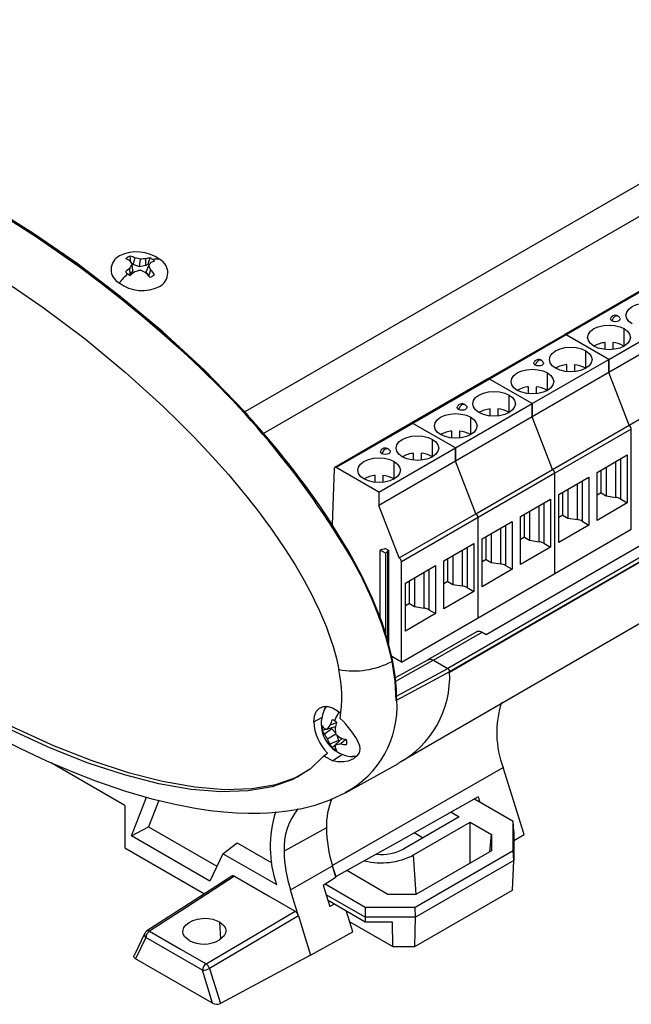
# Model space of a CAD drawing. Header units: millimetres. Extents: x 0 to 1397, y 0 to 1080.
# Tile 12 of 14: x 923 to 1066, y 642 to 872. Entities that reach past the tile are written whole.
import ezdxf

# ---------------------------------------------------------------- set-up
doc = ezdxf.new("R2010")
doc.units = ezdxf.units.MM
doc.header["$LTSCALE"] = 5

msp = doc.modelspace()

# ---------------------------------------------------------------- linework, layer by layer
for p, q in [((1134.97, 872.38), (975.9, 780.55)), ((1137.62, 866.3), (980.22, 775.44)), ((949.75, 815.05), (950.15, 816.6)), ((951.2, 814.52), (951.42, 816.29)), ((952.65, 814.79), (952.67, 816.38)), ((949.01, 812.7), (948.95, 814.22)), ((949.75, 815.05), (949.33, 815.37)), ((949.62, 813.61), (949.46, 815.15)), ((951.2, 814.52), (949.75, 815.05)), ((952.65, 814.79), (951.2, 814.52)), ((953.25, 815.14), (952.65, 814.79)), ((952.75, 813.34), (953.36, 814.81)), ((949.01, 812.7), (948.82, 812.58)), ((949.62, 813.61), (949.01, 812.7)), ((953.22, 812.52), (952.75, 813.34)), ((953.36, 812.38), (953.83, 813.8)), ((946.4, 810.75), (946.49, 810.68)), ((954.75, 809.39), (954.98, 809.47)), ((1068.77, 808.98), (1050.81, 798.61)), ((1069.15, 808.95), (1051.19, 798.58)), ((1061.14, 792.83), (1079.1, 803.2)), ((1158.59, 798.45), (1023.42, 720.42)), ((1050.81, 798.61), (1032.85, 788.25)), ((1051.19, 798.58), (1033.23, 788.21)), ((1061.14, 792.83), (1051.19, 798.58)), ((1061.14, 792.83), (1051.19, 798.58)), ((1079.1, 800.09), (1061.14, 789.73)), ((1064.74, 795.94), (1064.74, 800.02)), ((1023.8, 719.61), (1159.04, 797.68)), ((1159.04, 797.69), (1023.86, 719.66)), ((1060.33, 795.14), (1060.33, 796.77)), ((1062.08, 796.77), (1062.08, 795.14)), ((1064.57, 796.02), (1064.72, 795.92)), ((1032.41, 728.43), (1144.67, 793.23)), ((1055.76, 790.75), (1055.76, 794.84)), ((1043.18, 782.47), (1061.14, 792.83)), ((1051.35, 789.95), (1051.35, 791.59)), ((1053.1, 791.59), (1053.1, 789.95)), ((1061.14, 792.83), (1061.14, 789.73)), ((1061.14, 789.73), (1061.14, 792.83)), ((1061.14, 789.73), (1043.18, 779.36)), ((1046.78, 785.57), (1046.78, 789.65)), ((1055.58, 790.83), (1055.76, 790.72)), ((1065.91, 777.42), (1061.14, 789.73)), ((1065.91, 777.42), (1061.14, 789.73)), ((1032.85, 788.25), (1014.89, 777.88)), ((1033.23, 788.21), (1015.27, 777.84)), ((1043.18, 782.47), (1033.23, 788.21)), ((1043.18, 782.47), (1033.23, 788.21)), ((1042.37, 784.77), (1042.37, 786.4)), ((1044.12, 786.4), (1044.12, 784.77)), ((1065.91, 777.42), (1083.87, 787.79)), ((1037.8, 780.38), (1037.8, 784.47)), ((1046.6, 785.65), (1046.76, 785.56)), ((1025.21, 772.1), (1043.18, 782.47)), ((1043.18, 779.36), (1043.18, 782.47)), ((1043.18, 782.47), (1043.18, 779.36)), ((1033.39, 779.58), (1033.39, 781.22)), ((1035.14, 781.22), (1035.14, 779.58)), ((1037.62, 780.46), (1037.78, 780.37)), ((1014.89, 777.88), (996.93, 767.51)), ((1015.27, 777.84), (997.31, 767.47)), ((1025.21, 772.1), (1015.27, 777.84)), ((1025.21, 772.1), (1015.27, 777.84)), ((1043.18, 779.36), (1025.21, 768.99)), ((1028.82, 775.2), (1028.82, 779.28)), ((1047.95, 767.05), (1043.18, 779.36)), ((1047.95, 767.05), (1043.18, 779.36)), ((1047.95, 767.05), (1065.91, 777.42)), ((1012.41, 698.67), (1147.64, 776.74)), ((1024.41, 774.4), (1024.41, 776.04)), ((1026.16, 776.04), (1026.16, 774.4)), ((1028.64, 775.28), (1028.8, 775.19)), ((1066.44, 776.5), (1048.48, 766.14)), ((1066.44, 753.03), (1066.44, 776.5)), ((1019.84, 770.02), (1019.84, 774.1)), ((1007.25, 761.73), (1025.21, 772.1)), ((1015.43, 769.22), (1015.43, 770.85)), ((1017.18, 770.85), (1017.18, 769.22)), ((1025.21, 772.1), (1025.21, 768.99)), ((1025.21, 768.99), (1025.21, 772.1)), ((1058.41, 766.36), (1065.48, 770.44)), ((1065.48, 770.44), (1065.48, 759.21)), ((1025.21, 768.99), (1007.25, 758.62)), ((1010.86, 764.83), (1010.86, 768.91)), ((1019.66, 770.09), (1019.84, 769.99)), ((1029.99, 756.69), (1025.21, 768.99)), ((1029.99, 756.69), (1025.21, 768.99)), ((1062.79, 760.5), (1062.79, 768.88)), ((1063.91, 769.53), (1063.91, 760.13)), ((996.78, 767.19), (996.37, 754.13)), ((1007.25, 761.73), (997.31, 767.47)), ((1006.45, 764.03), (1006.45, 765.67)), ((1008.2, 765.67), (1008.2, 764.03)), ((1029.99, 756.69), (1047.95, 767.05)), ((1048.48, 766.14), (1030.52, 755.77)), ((1048.48, 742.66), (1048.48, 766.14)), ((1048.48, 742.66), (1048.48, 766.14)), ((1058.41, 755.13), (1058.41, 766.36)), ((1059.34, 761.54), (1059.34, 766.9)), ((1060.53, 767.58), (1060.53, 760.85)), ((1010.68, 764.91), (1010.84, 764.82)), ((1049.43, 761.18), (1056.5, 765.26)), ((1053.81, 755.31), (1053.81, 763.7)), ((1054.93, 764.35), (1054.93, 754.94)), ((1056.5, 765.26), (1056.5, 754.03)), ((1007.25, 761.73), (1007.25, 758.62)), ((1049.43, 749.95), (1049.43, 761.18)), ((1050.36, 756.35), (1050.36, 761.71)), ((1051.55, 762.4), (1051.55, 755.66)), ((1059.34, 761.54), (1058.41, 761)), ((1059.34, 761.54), (1060.53, 760.85)), ((1040.45, 755.99), (1047.52, 760.07)), ((1045.95, 759.16), (1045.95, 749.76)), ((1047.52, 760.07), (1047.52, 748.85)), ((1065.48, 759.21), (1058.41, 755.13)), ((1060.53, 760.85), (1062.79, 760.5)), ((1063.91, 760.13), (1065.48, 759.21)), ((1012.03, 746.32), (1007.25, 758.62)), ((1012.03, 746.32), (1029.99, 756.69)), ((1041.38, 751.17), (1041.38, 756.53)), ((1042.57, 757.22), (1042.57, 750.48)), ((1044.82, 750.13), (1044.82, 758.52)), ((1050.36, 756.35), (1049.43, 755.82)), ((1050.36, 756.35), (1051.55, 755.66)), ((1030.52, 755.77), (1012.56, 745.4)), ((1030.52, 732.29), (1030.52, 755.77)), ((1030.52, 732.29), (1030.52, 755.77)), ((1031.47, 750.81), (1038.54, 754.89)), ((1038.54, 754.89), (1038.54, 743.66)), ((1040.45, 744.76), (1040.45, 755.99)), ((1056.5, 754.03), (1049.43, 749.95)), ((1051.55, 755.66), (1053.81, 755.31)), ((1054.93, 754.94), (1056.5, 754.03)), ((1033.59, 752.03), (1033.59, 745.29)), ((1035.84, 744.95), (1035.84, 753.33)), ((1036.97, 753.98), (1036.97, 744.57)), ((1048.48, 742.66), (1066.44, 753.03)), ((1022.49, 745.62), (1029.56, 749.71)), ((1029.56, 749.71), (1029.56, 738.48)), ((1031.47, 739.58), (1031.47, 750.81)), ((1032.4, 745.98), (1032.4, 751.34)), ((1041.38, 751.17), (1040.45, 750.63)), ((1041.38, 751.17), (1042.57, 750.48)), ((1042.57, 750.48), (1044.82, 750.13)), ((1045.95, 749.76), (1047.52, 748.85)), ((1007.56, 748.14), (1008.02, 748.41)), ((1008.82, 747.41), (1007.56, 748.14)), ((1007.56, 732.41), (1007.56, 748.14)), ((1008.02, 748.41), (1008.61, 748.44)), ((1008.83, 748.57), (1008.61, 748.44)), ((1009.29, 747.68), (1008.82, 747.41)), ((1008.82, 747.41), (1008.82, 728.74)), ((1008.83, 748.57), (1009.56, 748.15)), ((1009.29, 747.68), (1009.34, 748.02)), ((1009.29, 747.68), (1009.29, 727.28)), ((1009.56, 748.15), (1009.34, 748.02)), ((1009.34, 748.02), (1009.34, 727.13)), ((1009.56, 748.15), (1009.56, 726.26)), ((1026.86, 739.76), (1026.86, 748.15)), ((1027.98, 748.79), (1027.98, 739.39)), ((1047.52, 748.85), (1040.45, 744.76)), ((1012.56, 721.92), (1012.56, 745.4)), ((1022.49, 734.4), (1022.49, 745.62)), ((1023.42, 740.8), (1023.42, 746.16)), ((1024.61, 746.85), (1024.61, 740.11)), ((1032.4, 745.98), (1031.47, 745.45)), ((1032.4, 745.98), (1033.59, 745.29)), ((1033.59, 745.29), (1035.84, 744.95)), ((1013.51, 740.44), (1020.58, 744.52)), ((1017.88, 734.58), (1017.88, 742.96)), ((1019, 743.61), (1019, 734.2)), ((1020.58, 744.52), (1020.58, 733.29)), ((1030.52, 732.29), (1048.48, 742.66)), ((1038.54, 743.66), (1031.47, 739.58)), ((1036.97, 744.57), (1038.54, 743.66)), ((1013.51, 729.21), (1013.51, 740.44)), ((1014.44, 735.62), (1014.44, 740.97)), ((1015.63, 741.66), (1015.63, 734.93)), ((1023.42, 740.8), (1022.49, 740.26)), ((1023.42, 740.8), (1024.61, 740.11)), ((1029.56, 738.48), (1022.49, 734.4)), ((1024.61, 740.11), (1026.86, 739.76)), ((1027.98, 739.39), (1029.56, 738.48)), ((1014.44, 735.62), (1013.51, 735.08)), ((1014.44, 735.62), (1015.63, 734.93)), ((1020.58, 733.29), (1013.51, 729.21)), ((1015.63, 734.93), (1017.88, 734.58)), ((1019, 734.2), (1020.58, 733.29)), ((1012.56, 721.92), (1030.52, 732.29)), ((1030.29, 729.09), (1018.77, 722.44)), ((1020.08, 722.36), (1031.5, 728.95)), ((1031.5, 728.95), (1032.41, 728.43)), ((1012.56, 721.92), (1010.31, 723.22)), ((1018.84, 722.49), (1011.14, 718.26)), ((1020.08, 722.36), (1023.42, 720.42)), ((1011.28, 713.9), (1023.42, 720.42)), ((1023.86, 719.65), (1011.49, 712.99)), ((1011.23, 714.64), (1011.28, 713.9)), ((1011.49, 712.99), (1011.32, 712.95)), ((992.02, 707.95), (993.91, 708.93)), ((996.23, 706.28), (994.5, 705.01)), ((997.08, 706.77), (995.22, 706.21)), ((997.33, 707.69), (995.83, 707.14)), ((995.96, 706.44), (996.23, 706.28)), ((996.23, 706.28), (997.18, 705.28)), ((997.23, 705.05), (995.22, 703.89)), ((997.8, 703.57), (995.83, 702.71)), ((998.65, 704.06), (997.23, 702.73)), ((997.4, 704.9), (997.8, 703.57)), ((997.8, 703.57), (997.8, 703.26)), ((999.57, 703.82), (998.34, 702.8)), ((994.42, 700.01), (995.28, 700.6)), ((994.42, 700.01), (996.47, 698.81)), ((998.79, 700.28), (996.47, 698.81)), ((947.79, 688.34), (930.34, 698.42)), ((996.33, 674.28), (1036.42, 697.22)), ((999.44, 691.33), (1011.9, 698.18)), ((1041.33, 681.57), (1036.42, 697.22)), ((1038.79, 684.6), (1029.7, 689.85)), ((1030.59, 690.34), (1030.98, 689.11)), ((1026.1, 685.69), (1013.02, 678.14)), ((1024.22, 686.78), (1026.1, 685.69)), ((949.33, 681.25), (953.31, 683.39)), ((953.31, 683.39), (969.35, 674.13)), ((994.99, 683.14), (985.09, 677.62)), ((1015.41, 676.76), (1028.67, 684.41)), ((1028.67, 684.41), (1033.65, 681.54)), ((1028.67, 674.86), (1028.67, 684.41)), ((1038.79, 677.84), (1038.79, 684.6)), ((1038.89, 682.28), (1038.79, 684.6)), ((967.68, 670.66), (949.33, 681.25)), ((1017.54, 680.75), (1015.52, 681.91)), ((1033.29, 677.53), (1033.65, 681.54)), ((1033.65, 681.54), (1033.64, 677.74)), ((1038.89, 682.28), (1038.89, 675.47)), ((1038.89, 680.18), (1041.33, 681.57)), ((947.79, 678.41), (966.39, 667.67)), ((970.75, 677.05), (974.09, 679.57)), ((974.09, 679.57), (982.21, 674.89)), ((970.75, 677.05), (967.68, 670.66)), ((983.31, 669.81), (970.75, 677.05)), ((1015.99, 667.54), (1015.41, 676.76)), ((1015.81, 664.57), (1038.79, 677.84)), ((1033.64, 677.74), (1015.98, 667.54)), ((1038.89, 675.47), (1038.79, 677.84)), ((986.56, 668.61), (996.44, 674.22)), ((996.33, 674.28), (997.15, 671.64)), ((997.25, 671.61), (996.44, 674.22)), ((1038.89, 675.47), (1015.85, 662.17)), ((1038.59, 668.5), (1038.89, 675.47)), ((994.25, 669.69), (997.25, 671.61)), ((1009.4, 667.54), (999.76, 673.1)), ((994.25, 669.69), (995.79, 664.71)), ((994.71, 669.99), (1004.09, 664.57)), ((1004.05, 662.17), (994.95, 667.42)), ((1015.98, 667.54), (1009.4, 667.54)), ((1015.73, 655.3), (1038.59, 668.5)), ((1004.07, 661.05), (995.37, 666.07)), ((996.78, 665.26), (995.79, 664.71)), ((1004.09, 664.57), (1004.05, 662.17)), ((1004.09, 664.57), (1015.81, 664.57)), ((1015.85, 662.17), (1015.81, 664.57)), ((1001.21, 658.8), (999.74, 663.55)), ((1015.85, 662.17), (1004.05, 662.17)), ((1004.05, 662.17), (1004.07, 661.05)), ((1015.73, 655.3), (1015.85, 662.17)), ((969.95, 661.13), (970.14, 657.04)), ((1000.5, 661.1), (1010.55, 655.3)), ((1010.45, 661.05), (1004.07, 661.05)), ((1010.55, 655.3), (1010.45, 661.05)), ((952.44, 658.45), (949.92, 653.21)), ((952.68, 657.4), (950.3, 652.44)), ((952.45, 658.45), (952.37, 658.15)), ((965.94, 649.75), (952.68, 657.4)), ((952.89, 658.95), (953.02, 659.01)), ((991.29, 653.29), (1001.21, 658.8)), ((1010.55, 655.3), (1015.73, 655.3)), ((991.29, 653.29), (970.14, 641.98)), ((968.32, 642.04), (950.3, 652.44)), ((968.32, 642.04), (965.94, 649.75)), ((967.6, 650.18), (970.14, 641.98))]:
    msp.add_line(p, q)
at = {"flags": 128}
for points in [[(975.9, 780.55), (966.4, 790.27), (956.65, 799.25), (946.7, 807.56), (936.59, 815.25), (926.46, 822.24), (916.34, 828.57), (906.22, 834.25), (896.95, 838.89), (887.69, 842.96), (878.44, 846.42), (869.33, 849.18), (860.39, 851.16), (851.66, 852.28)], [(937.06, 814.49), (927.1, 821.44), (917.03, 827.8), (906.97, 833.53), (896.96, 838.59), (887.02, 842.96), (877.13, 846.63), (867.29, 849.51), (857.54, 851.49)], [(965.29, 790.99), (960.93, 795.18), (951.57, 803.38), (948.38, 806), (945.18, 808.56), (941.96, 811.05), (938.65, 813.53), (935.2, 816.05), (931.75, 818.48), (928.78, 820.51), (924.54, 823.3), (919.58, 826.43), (914.58, 829.43), (909.65, 832.23), (904.81, 834.83), (899.98, 837.28), (888.63, 842.43), (877.36, 846.65), (868.94, 849.17), (860.67, 851.03), (858.04, 851.39)], [(949.16, 815.5), (949.1, 816.34), (949.05, 817)], [(953.25, 815.14), (953.49, 815.96), (953.68, 816.59)], [(947.21, 806.7), (942.15, 810.68), (937.06, 814.49)], [(918.61, 811.82), (928.66, 804.95), (938.44, 797.6), (947.84, 789.86), (956.72, 781.82)], [(957.65, 797.89), (952.44, 802.4), (947.21, 806.7)], [(1066.65, 801.12), (1065.86, 801.72), (1065.36, 802.42), (1065.19, 803.16), (1065.36, 803.91), (1065.86, 804.61), (1066.65, 805.2), (1067.69, 805.66), (1068.89, 805.95), (1070.19, 806.05), (1071.48, 805.95), (1072.69, 805.66), (1073.72, 805.2)], [(1061.88, 801.84), (1061.63, 802.05), (1061.55, 802.31), (1061.6, 802.51)], [(1063.78, 802.51), (1063.84, 802.31), (1063.75, 802.05), (1063.5, 801.84), (1063.13, 801.69), (1062.69, 801.64), (1062.25, 801.69), (1061.88, 801.84)], [(1057.67, 795.94), (1056.88, 796.54), (1056.38, 797.23), (1056.21, 797.98), (1056.38, 798.73), (1056.88, 799.42), (1057.67, 800.02), (1058.71, 800.48), (1059.91, 800.77), (1061.21, 800.86), (1062.5, 800.77), (1063.71, 800.48), (1064.74, 800.02)], [(1064.74, 800.02), (1065.54, 799.42), (1066.04, 798.73), (1066.21, 797.98), (1066.04, 797.23), (1065.54, 796.54), (1064.74, 795.94), (1063.71, 795.48), (1062.5, 795.19), (1061.21, 795.09), (1059.91, 795.19), (1058.71, 795.48), (1057.67, 795.94)], [(1048.69, 790.75), (1047.9, 791.35), (1047.4, 792.05), (1047.23, 792.79), (1047.4, 793.54), (1047.9, 794.24), (1048.69, 794.84), (1049.73, 795.29), (1050.93, 795.58), (1052.23, 795.68), (1053.52, 795.58), (1054.73, 795.29), (1055.76, 794.84)], [(1055.76, 794.84), (1056.56, 794.24), (1057.06, 793.54), (1057.23, 792.79), (1057.06, 792.05), (1056.56, 791.35), (1055.76, 790.75), (1054.73, 790.29), (1053.52, 790.01), (1052.23, 789.91), (1050.93, 790.01), (1049.73, 790.29), (1048.69, 790.75)], [(1043.92, 791.47), (1043.67, 791.68), (1043.59, 791.94), (1043.64, 792.14)], [(1045.82, 792.14), (1045.88, 791.94), (1045.79, 791.68), (1045.54, 791.47), (1045.17, 791.33), (1044.73, 791.28), (1044.29, 791.33), (1043.92, 791.47)], [(1039.71, 785.57), (1038.92, 786.17), (1038.42, 786.86), (1038.25, 787.61), (1038.42, 788.36), (1038.92, 789.05), (1039.71, 789.65), (1040.75, 790.11), (1041.95, 790.4), (1043.25, 790.5), (1044.54, 790.4), (1045.75, 790.11), (1046.78, 789.65)], [(1046.78, 789.65), (1047.58, 789.05), (1048.08, 788.36), (1048.25, 787.61), (1048.08, 786.86), (1047.58, 786.17), (1046.78, 785.57), (1045.75, 785.11), (1044.54, 784.82), (1043.25, 784.72), (1041.95, 784.82), (1040.75, 785.11), (1039.71, 785.57)], [(1030.73, 780.38), (1029.94, 780.98), (1029.44, 781.68), (1029.27, 782.43), (1029.44, 783.17), (1029.94, 783.87), (1030.73, 784.47), (1031.77, 784.93), (1032.97, 785.21), (1034.27, 785.31), (1035.56, 785.21), (1036.77, 784.93), (1037.8, 784.47)], [(1037.8, 784.47), (1038.6, 783.87), (1039.1, 783.17), (1039.27, 782.43), (1039.1, 781.68), (1038.6, 780.98), (1037.8, 780.38), (1036.77, 779.93), (1035.56, 779.64), (1034.27, 779.54), (1032.97, 779.64), (1031.77, 779.93), (1030.73, 780.38)], [(956.72, 781.81), (958.03, 780.56), (959.34, 779.29)], [(1025.96, 781.1), (1025.71, 781.32), (1025.62, 781.57), (1025.68, 781.77)], [(1027.86, 781.77), (1027.92, 781.57), (1027.83, 781.32), (1027.58, 781.1), (1027.21, 780.96), (1026.77, 780.91), (1026.33, 780.96), (1025.96, 781.1)], [(1021.75, 775.2), (1020.96, 775.8), (1020.46, 776.49), (1020.29, 777.24), (1020.46, 777.99), (1020.96, 778.68), (1021.75, 779.28), (1022.79, 779.74), (1023.99, 780.03), (1025.29, 780.13), (1026.58, 780.03), (1027.79, 779.74), (1028.82, 779.28)], [(959.34, 779.29), (964.06, 774.55), (968.29, 770.04), (972.03, 765.84), (975.29, 761.97), (976.44, 760.55), (977.52, 759.18), (978.54, 757.88), (979.49, 756.64), (980.37, 755.46), (981.18, 754.35), (981.94, 753.31), (982.63, 752.34), (985.27, 748.46), (987.65, 744.68), (989.78, 741.04), (991.65, 737.53), (992.14, 736.54), (992.63, 735.52), (993.12, 734.48), (993.6, 733.42), (994.08, 732.33), (994.54, 731.21), (994.99, 730.08), (995.43, 728.92), (996.62, 725.37), (997.35, 722.74), (997.74, 721.01), (997.85, 720.49), (997.91, 720.19)], [(1028.82, 779.28), (1029.62, 778.68), (1030.11, 777.99), (1030.29, 777.24), (1030.11, 776.49), (1029.62, 775.8), (1028.82, 775.2), (1027.79, 774.74), (1026.58, 774.45), (1025.29, 774.36), (1023.99, 774.45), (1022.79, 774.74), (1021.75, 775.2)], [(1012.77, 770.02), (1011.97, 770.61), (1011.48, 771.31), (1011.31, 772.06), (1011.48, 772.8), (1011.97, 773.5), (1012.77, 774.1), (1013.81, 774.56), (1015.01, 774.85), (1016.31, 774.94), (1017.6, 774.85), (1018.81, 774.56), (1019.84, 774.1)], [(1019.84, 774.1), (1020.64, 773.5), (1021.13, 772.8), (1021.31, 772.06), (1021.13, 771.31), (1020.64, 770.61), (1019.84, 770.02), (1018.81, 769.56), (1017.6, 769.27), (1016.31, 769.17), (1015.01, 769.27), (1013.81, 769.56), (1012.77, 770.02)], [(1008, 770.73), (1007.75, 770.95), (1007.66, 771.2), (1007.72, 771.4)], [(1009.9, 771.4), (1009.96, 771.2), (1009.87, 770.95), (1009.62, 770.73), (1009.25, 770.59), (1008.81, 770.54), (1008.37, 770.59), (1008, 770.73)], [(1003.79, 764.83), (1002.99, 765.43), (1002.5, 766.13), (1002.32, 766.87), (1002.5, 767.62), (1002.99, 768.32), (1003.79, 768.91), (1004.82, 769.37), (1006.03, 769.66), (1007.32, 769.76), (1008.62, 769.66), (1009.82, 769.37), (1010.86, 768.91)], [(1010.86, 768.91), (1011.65, 768.32), (1012.15, 767.62), (1012.32, 766.87), (1012.15, 766.13), (1011.65, 765.43), (1010.86, 764.83), (1009.82, 764.37), (1008.62, 764.09), (1007.32, 763.99), (1006.03, 764.09), (1004.82, 764.37), (1003.79, 764.83)], [(997.93, 751.61), (995.52, 755.52), (993.27, 758.74)], [(1011.41, 713.57), (1011.41, 715.56), (1011.04, 719.27), (1010.48, 722.54), (1009.4, 726.92), (1008.02, 731.24), (1005.81, 736.84), (1003.24, 742.32), (1000.34, 747.7), (997.93, 751.61)], [(1002.96, 742.37), (1002.05, 744.12), (1001.11, 745.84)], [(1030.29, 729.04), (1030.4, 729.14), (1030.93, 729.17), (1031.5, 728.95)], [(1010.37, 722.09), (1009.93, 724.12), (1009.07, 727.34)], [(1011.32, 712.95), (1011.09, 717.43), (1010.37, 722.09)], [(1020.08, 722.36), (1013.4, 718.63), (1011.22, 717.42)], [(1018.84, 722.48), (1019.4, 722.59), (1020.08, 722.36)], [(1011.32, 712.95), (1011.45, 713.33), (1011.46, 713.57)], [(994.42, 700.01), (991.22, 696.87), (987.16, 694.43), (982.28, 692.72), (976.64, 691.76), (970.29, 691.56), (963.29, 692.12), (955.72, 693.44), (947.66, 695.5), (939.18, 698.28), (930.37, 701.75), (921.33, 705.88), (912.14, 710.62)], [(912.98, 711.2), (922.17, 706.46), (931.23, 702.32), (940.04, 698.85), (948.51, 696.07), (956.6, 694.01), (964.17, 692.69), (971.16, 692.13), (977.52, 692.33), (983.16, 693.29), (988.03, 695), (990.91, 696.74)], [(992.02, 707.95), (992.17, 709.28), (992.62, 710.36), (993.34, 711.12), (994.28, 711.51), (995.39, 711.51), (996.61, 711.11), (997.85, 710.35), (998.38, 709.87)], [(994.96, 711.51), (994.84, 711.39), (994.52, 710.75)], [(995.01, 706.26), (994.8, 706.18), (994.02, 705.9)], [(918.01, 704.33), (923.29, 701.67), (929.37, 698.83), (935.33, 696.28), (940.89, 694.13), (947.88, 691.74), (954.12, 689.93), (959.56, 688.63), (964.21, 687.74), (967.76, 687.21), (970.93, 686.85), (973.93, 686.63), (976.76, 686.53), (979.44, 686.54), (981.25, 686.61), (983.31, 686.76), (985.89, 687.06), (988.94, 687.6), (992.34, 688.45), (995.89, 689.67), (999.51, 691.37)], [(997.17, 702.53), (996.99, 702.38), (996.36, 701.85)], [(1002.75, 702.51), (1002.85, 701.54), (1002.65, 700.71), (1002.16, 699.96), (1001.35, 699.3), (1000.81, 699.02), (1000.06, 698.74), (999.09, 698.55), (997.55, 698.56), (996.47, 698.81)], [(1000.91, 699.84), (1001.2, 699.8), (1002.13, 699.94)], [(1002.25, 700.01), (1001.74, 699.85), (1001.01, 699.81)], [(949.33, 681.25), (952.02, 688.24), (952.82, 690.31)], [(955.69, 689.56), (955.38, 688.76), (953.31, 683.39)], [(1030.59, 690.34), (1011.87, 679.87), (997.15, 671.64)], [(947.79, 688.34), (947.79, 682.78), (947.79, 678.41)], [(972.8, 671.81), (962.92, 665.43), (952.89, 658.96)], [(973.45, 671.77), (962.3, 664.57), (953.54, 658.91)], [(973.45, 671.77), (973.17, 671.87), (972.92, 671.86), (972.82, 671.78)], [(973.45, 671.77), (981.4, 667.18), (987.64, 663.58)], [(988.45, 662.5), (987.39, 665.92), (986.56, 668.61)], [(962.82, 656.72), (961.74, 657.65), (961.44, 658.23), (961.34, 658.84), (961.61, 659.81), (962.1, 660.43), (962.82, 660.98), (963.71, 661.43), (964.76, 661.74), (966.4, 661.94), (967.4, 661.9), (968.37, 661.73), (969.95, 661.13)], [(966.79, 651.26), (978.46, 658.16), (987.64, 663.58)], [(988.45, 662.5), (976.77, 655.6), (967.6, 650.18)], [(988.45, 662.5), (990.04, 657.34), (991.29, 653.29)], [(969.95, 661.13), (971.02, 660.2), (971.32, 659.63), (971.42, 659.03), (971.32, 658.42), (971.01, 657.83), (969.95, 656.87)], [(953.54, 658.91), (960.96, 654.63), (966.79, 651.26)], [(950.3, 652.44), (950.11, 652.58), (949.97, 652.73), (949.88, 652.97), (949.89, 653.12), (949.93, 653.21)]]:
    msp.add_lwpolyline(points, dxfattribs=at)
for centre, radius, start, end in [((948.11, 813.87), 3.57, 117.1238, 241.814), ((950.54, 808.83), 9.16, 53.7996, 116.2212), ((950.18, 813.8), 3.4, 109.4536, 130.541), ((944.29, 807.27), 9.82, 61.6289, 67.9902), ((946.85, 809.32), 7.99, 65.6653, 74.0327), ((947.9, 804.61), 12.19, 73.2106, 79.3999), ((952.86, 805.21), 11.16, 90.9653, 97.3886), ((954.54, 810.18), 6.48, 97.5928, 106.7442), ((951.47, 812.52), 4.63, 52.8916, 61.4584), ((955.11, 811.96), 4.34, 78.9185, 101.2819), ((958.85, 802.72), 15.19, 130.7246, 135.907), ((962.95, 807.02), 15.75, 148.9113, 152.7779), ((937.18, 807.59), 14.42, 31.6223, 35.2432), ((951.28, 811.76), 3.92, 55.6385, 59.7036), ((972.99, 801.36), 23.79, 143.5762, 145.57), ((941.58, 808.8), 13.23, 22.1941, 27.0236), ((956.89, 807.78), 8.29, 105.0151, 111.5983), ((951.98, 813.19), 3.8, 43.1444, 52.9301), ((954.26, 813.08), 3.57, 297.1238, 61.814), ((963.69, 796.47), 22.39, 132.9854, 140.4546), ((950.72, 815.88), 3.8, 223.1444, 232.9301), ((951.22, 816.54), 4.63, 232.8916, 241.4584), ((965.82, 792.02), 26.48, 126.388, 129.4211), ((955.71, 795.03), 19.14, 103.0076, 106.9917), ((944.24, 796.29), 18.81, 63.452, 67.6083), ((936.6, 796.79), 22.89, 41.8905, 45.5079), ((952.34, 815.64), 3.8, 290.0408, 299.8132), ((943.02, 804.2), 14.46, 35.9909, 41.6238), ((952.73, 814.97), 3.02, 299.7782, 311.168), ((951.84, 818.12), 9.16, 233.7996, 296.2212), ((1062.69, 801.9), 1.25, 60.0027, 150.6679), ((1063.89, 801.21), 2.1, 136.9371, 162.5249), ((1063.06, 802.16), 0.861, 72.825, 145.6705), ((1062.69, 801.9), 1.25, 29.3321, 60.0027), ((820.73, 639.36), 209.47, 30.5534, 49.1831), ((1050.97, 798.28), 0.371, 53.8291, 114.8606), ((1050.97, 798.28), 0.371, 53.8295, 114.8605), ((1060.82, 790.73), 6.06, 94.6349, 121.0454), ((1061.5, 790.4), 6.4, 61.3626, 84.7699), ((832.3, 647.38), 195.73, 34.6761, 47.1988), ((1044.73, 791.53), 1.25, 60.0027, 150.6679), ((1045.93, 790.84), 2.1, 136.9371, 162.5249), ((1045.1, 791.79), 0.861, 72.825, 145.6705), ((1044.73, 791.53), 1.25, 29.3321, 60.0027), ((1051.84, 785.55), 6.06, 94.6349, 121.0454), ((1052.52, 785.21), 6.4, 61.3626, 84.77), ((1033.01, 787.91), 0.371, 53.8295, 114.8605), ((1033.01, 787.91), 0.371, 53.8291, 114.8606), ((1042.86, 780.36), 6.06, 94.6349, 121.0454), ((1043.54, 780.03), 6.4, 61.3626, 84.7699), ((1026.77, 781.16), 1.25, 60.0027, 150.6679), ((1027.97, 780.47), 2.1, 136.9371, 162.5249), ((1027.14, 781.42), 0.861, 72.825, 145.6705), ((1026.77, 781.16), 1.25, 29.3321, 60.0027), ((968.27, 773.54), 10.37, 31.4389, 42.5706), ((1033.88, 775.18), 6.06, 94.6349, 121.0454), ((1034.56, 774.85), 6.4, 61.3626, 84.77), ((1015.05, 777.54), 0.371, 53.8291, 114.8606), ((1015.05, 777.54), 0.371, 53.8295, 114.8605), ((1065.29, 776.45), 1.15, 2.6056, 57.3945), ((1065.29, 776.45), 1.15, 2.6057, 57.3944), ((1024.9, 769.99), 6.06, 94.6349, 121.0454), ((1025.58, 769.66), 6.4, 61.3626, 84.7699), ((1008.81, 770.79), 1.25, 60.0027, 150.6679), ((1010.01, 770.1), 2.1, 136.9371, 162.5249), ((1009.18, 771.05), 0.861, 72.825, 145.6705), ((1008.81, 770.79), 1.25, 29.3321, 60.0027), ((1015.92, 764.81), 6.06, 94.6349, 121.0454), ((1016.6, 764.48), 6.4, 61.3626, 84.77), ((997.1, 767.22), 0.325, 50.3453, 186.2022), ((1006.94, 759.62), 6.06, 94.6349, 121.0454), ((1007.62, 759.29), 6.4, 61.3626, 84.7699), ((1047.33, 766.08), 1.15, 2.6057, 57.3944), ((1047.33, 766.08), 1.15, 2.6056, 57.3945), ((1062.33, 757.28), 3.25, 61.111, 82.0232), ((1029.37, 755.72), 1.15, 2.6056, 57.3945), ((1029.37, 755.72), 1.15, 2.6057, 57.3944), ((1053.35, 752.09), 3.25, 61.111, 82.0232), ((1044.37, 746.91), 3.25, 61.111, 82.0232), ((1011.41, 745.35), 1.15, 2.6056, 57.3945), ((1035.39, 741.72), 3.25, 61.111, 82.0232), ((922.12, 700.76), 90.92, 17.0017, 27.2365), ((1026.41, 736.54), 3.25, 61.111, 82.0232), ((1017.43, 731.36), 3.25, 61.111, 82.0232), ((1001.42, 738.98), 19.11, 259.4029, 297.926), ((966.59, 713.63), 32, 351.2337, 11.8241), ((1000.88, 718.49), 23.01, 298.2653, 2.8821), ((1022.9, 719.62), 0.959, 1.9818, 57.4539), ((988.94, 711.45), 22.6, 297.6881, 3.9107), ((1001.5, 707.52), 7.72, 153.6059, 240.0027), ((997.19, 709.66), 2.91, 137.6712, 157.2347), ((1009.11, 703.12), 13.25, 147.459, 157.5534), ((1057.82, 705.44), 22.92, 162.2419, 201.0145), ((1003.17, 708.51), 11.17, 182.8823, 225.0784), ((1005.2, 704.05), 9.86, 153.7268, 161.7751), ((995.18, 705.28), 3.35, 59.7817, 69.4266), ((994.67, 704.4), 4.37, 51.749, 59.833), ((985.48, 694.75), 18.93, 24.2081, 47.7448), ((997.81, 706.48), 3.84, 171.1883, 188.8117), ((996.93, 708.55), 3.27, 206.9527, 221.8942), ((997.56, 707.25), 3.79, 200.9405, 216.1884), ((995.92, 711.06), 4.9, 253.1569, 261.809), ((1002.63, 702), 8.52, 142.9336, 150.4164), ((1011.86, 703.22), 15.2, 162.3455, 167.7015), ((1008.41, 707.53), 11.45, 185.3651, 192.5136), ((1000.83, 708.29), 7.12, 207.3614, 218.1007), ((1001.83, 706.55), 7.13, 201.8998, 212.6385), ((1004.97, 713.49), 11.45, 227.487, 234.6352), ((1002.96, 718.64), 15.2, 252.3002, 257.6553), ((995.39, 703.16), 4.37, 0.1696, 8.2525), ((999.3, 704.23), 3.79, 203.8125, 219.0582), ((999.06, 705.28), 4.37, 231.749, 239.833), ((998.55, 704.4), 3.35, 239.7817, 249.4266), ((998.99, 703.14), 2.68, 217.7861, 239.8291), ((1001.77, 700.91), 4.9, 158.1992, 166.8537), ((1000.12, 703.04), 3.27, 198.1079, 213.0469), ((997.29, 711.25), 8.52, 269.59, 277.0714), ((1000.35, 712.45), 9.87, 258.2273, 266.2749), ((996.4, 703.16), 3.36, 350.5777, 0.221), ((1001.5, 707.52), 7.72, 240.0027, 266.3887), ((1012.1, 683.5), 17.11, 157.7822, 181.1987), ((999.42, 678.42), 14.35, 140.0812, 183.1972), ((1009.35, 678.71), 27.53, 162.7902, 198.8754), ((1025.5, 683.54), 30.52, 180.7503, 197.7835), ((1007.93, 687.98), 11.08, 264.0005, 297.3523), ((1015.9, 678.02), 30.81, 180.7503, 197.7835), ((1007.87, 691.3), 16.38, 256.1155, 297.4158), ((986.59, 661.95), 1.94, 16.4023, 57.2945), ((953.22, 658.06), 0.858, 174.2256, 231.081), ((953.59, 657.91), 1.23, 117.3705, 169.0342), ((954.61, 657.31), 1.93, 123.85, 177.3048), ((953.19, 658.47), 0.565, 51.6884, 107.1535), ((966.25, 663.35), 7.46, 242.6072, 299.7657), ((967.87, 649.66), 1.93, 123.8499, 177.3046), ((965.63, 649.55), 2.07, 17.7472, 55.9495), ((965.95, 653.11), 3.36, 269.7266, 299.3671), ((969.29, 643.8), 2.01, 241.0617, 294.926)]:
    msp.add_arc(centre, radius, start, end)

doc.saveas('drawing.dxf')
